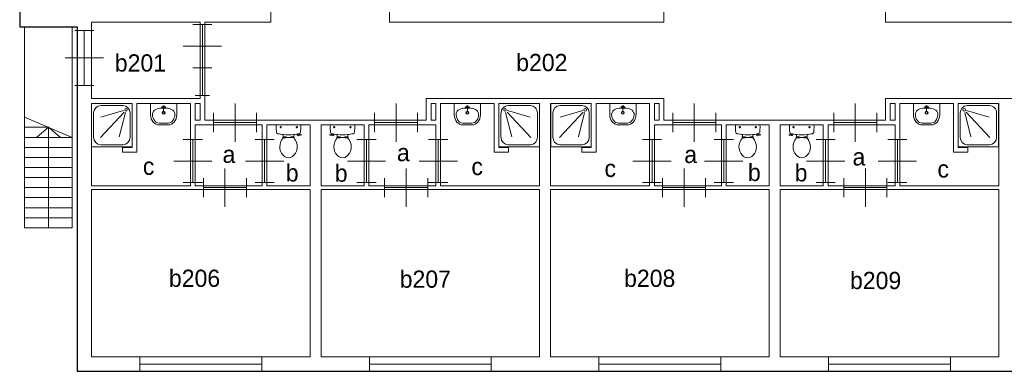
# Model space of a CAD drawing. Header units: millimetres. Extents: x -17 to 226, y -19 to 65.
# Tile 1 of 62: x 0 to 21, y 0 to 7. Entities that reach past the tile are written whole.
import ezdxf
from ezdxf.enums import TextEntityAlignment as Align

# ---------------------------------------------------------------- set-up
doc = ezdxf.new("R2010")
doc.units = ezdxf.units.MM
for name, color, linetype in [('BINNENMUUR', 7, 'Continuous'), ('BOUWKUNDE', 7, 'Continuous'), ('BUITENMUUR', 7, 'Continuous'), ('EILAND', 7, 'Continuous'), ('LABEL', 7, 'Continuous'), ('SANITAIR', 7, 'Continuous'), ('TRAP', 7, 'Continuous')]:
    doc.layers.add(name, color=color, linetype=linetype)
doc.styles.add('dgn000', font='dgn000.shx')

# ---------------------------------------------------------------- blocks, each defined once
blk = doc.blocks.new('DOUCHE')
at = {"layer": 'SANITAIR', "color": 1, "linetype": 'Continuous', "lineweight": 0}
for p, q in [((-0.804, -0.704), (-0.804, -0.204)), ((-0.663, -0.712), (-0.168, -0.181)), ((-0.656, -0.045), (-0.19, -0.045)), ((-0.177, -0.151), (-0.651, -0.287)), ((-0.14, -0.19), (-0.267, -0.699)), ((-0.042, -0.204), (-0.042, -0.704)), ((-0.19, -0.863), (-0.656, -0.863))]:
    blk.add_line(p, q, dxfattribs=at)
at = {"layer": 'SANITAIR', "color": 1, "linetype": 'Continuous', "lineweight": 0, "flags": 128}
blk.add_lwpolyline([(0, -0.908), (0, 0), (-0.846, 0), (-0.846, -0.908), (0, -0.908)], dxfattribs=at)
at = {"layer": 'SANITAIR', "color": 1, "linetype": 'Continuous', "lineweight": 0}
for centre, major_axis, start_param, end_param in [((-0.656, -0.204), (0, 0.159), 0, 1.570796), ((-0.191, -0.204), (0, 0.159), 4.712389, 6.283185), ((-0.656, -0.704), (0, -0.159), 4.712389, 6.283185), ((-0.191, -0.704), (0, -0.159), 0, 1.570796)]:
    blk.add_ellipse(centre, major_axis=major_axis, ratio=0.931718, start_param=start_param, end_param=end_param, dxfattribs=at)
blk.add_ellipse((-0.127, -0.136), major_axis=(0, 0.0286), ratio=0.931718, dxfattribs=at)
blk = doc.blocks.new('DGN_COMPLEXSHAPE')
at = {"layer": 'SANITAIR', "color": 1, "linetype": 'Continuous', "lineweight": 0}
for p, q in [((2.919, 5.19), (2.918, 5.19)), ((3.101, 5.19), (2.919, 5.19)), ((3.102, 5.19), (3.101, 5.19))]:
    blk.add_line(p, q, dxfattribs=at)
for centre, major_axis, start_param, end_param in [((2.914, 5.37), (-0.002, 0.18), 1.586336, 3.157127), ((3.106, 5.37), (-0.002, -0.18), 6.267651, 7.838442)]:
    blk.add_ellipse(centre, major_axis=major_axis, ratio=0.771034, start_param=start_param, end_param=end_param, dxfattribs=at)
blk = doc.blocks.new('DGN_COMPLEXSHAPE1')
at = {"layer": 'SANITAIR', "color": 1, "linetype": 'Continuous', "lineweight": 0}
for p, q in [((2.735, 5.6), (2.735, 5.365)), ((3.285, 5.6), (2.735, 5.6)), ((3.285, 5.365), (3.285, 5.6)), ((2.735, 5.365), (2.735, 5.365)), ((3.285, 5.365), (3.285, 5.365)), ((2.919, 5.15), (2.919, 5.15)), ((2.919, 5.15), (3.101, 5.15)), ((3.101, 5.15), (3.101, 5.15))]:
    blk.add_line(p, q, dxfattribs=at)
for centre, major_axis, start_param, end_param in [((2.914, 5.37), (-0.002, 0.22), 1.586223, 3.157014), ((3.106, 5.37), (0.002, 0.22), 3.126171, 4.696962)]:
    blk.add_ellipse(centre, major_axis=major_axis, ratio=0.812595, start_param=start_param, end_param=end_param, dxfattribs=at)
blk = doc.blocks.new('WASTB')
at = {"layer": 'SANITAIR', "color": 1, "linetype": 'Continuous', "lineweight": 0}
for p, q in [((-0.079, -0.1), (0.079, -0.1)), ((0, -0.065), (-0.045, -0.082)), ((-0.037, -0.064), (-0.029, -0.089)), ((0, -0.065), (0, -0.153)), ((0, -0.065), (0.045, -0.082)), ((0.037, -0.064), (0.029, -0.089))]:
    blk.add_line(p, q, dxfattribs=at)
for centre, radius in [((0, -0.195), 0.03), ((0, -0.195), 0.02), ((0, -0.065), 0.0175)]:
    blk.add_circle(centre, radius, dxfattribs=at)
for centre, major_axis, start_param, end_param in [((-0.096, -0.21), (0.136, 0.04), 1.224555, 2.997882), ((0.096, -0.21), (-0.136, 0.04), 3.285304, 5.05863)]:
    blk.add_ellipse(centre, major_axis=major_axis, ratio=0.751905, start_param=start_param, end_param=end_param, dxfattribs=at)
for name in ['DGN_COMPLEXSHAPE1', 'DGN_COMPLEXSHAPE']:
    blk.add_blockref(name, (-3.01, -5.6), dxfattribs=at)
blk = doc.blocks.new('TOIL2B')
at = {"layer": 'SANITAIR', "color": 1, "linetype": 'Continuous', "lineweight": 0}
for p, q in [((0.254, 0), (-0.242, 0)), ((-0.137, -0.045), (-0.178, -0.045)), ((-0.157, -0.066), (-0.157, -0.024)), ((-0.105, -0.2), (-0.105, -0.23)), ((0.117, -0.23), (0.117, -0.2)), ((0.199, -0.045), (0.158, -0.045)), ((0.179, -0.065), (0.179, -0.025)), ((0.184, -0.192), (0.189, -0.206)), ((0.187, -0.202), (0.216, -0.196)), ((0.217, -0.197), (0.214, -0.187)), ((0.228, -0.205), (0.265, -0.2)), ((0.27, -0.204), (0.272, -0.21)), ((-0.095, -0.271), (-0.095, -0.25)), ((-0.095, -0.25), (-0.051, -0.25)), ((-0.061, -0.25), (-0.061, -0.268)), ((-0.051, -0.25), (-0.051, -0.267)), ((-0.051, -0.255), (-0.029, -0.255)), ((-0.029, -0.255), (-0.029, -0.26)), ((-0.029, -0.26), (0.041, -0.26)), ((0.041, -0.255), (0.041, -0.26)), ((0.063, -0.255), (0.041, -0.255)), ((0.063, -0.25), (0.063, -0.266)), ((0.107, -0.25), (0.063, -0.25)), ((0.073, -0.25), (0.073, -0.267)), ((0.107, -0.27), (0.107, -0.25)), ((0.268, -0.216), (0.216, -0.224))]:
    blk.add_line(p, q, dxfattribs=at)
for centre in [(-0.157, -0.045), (0.179, -0.045)]:
    blk.add_circle(centre, 0.012, dxfattribs=at)
for centre, radius, start, end in [((-0.208, -0.027), 0.0434, 141.7698, 181.0192), ((0.899, -0.028), 1.15, 180, 186.3309), ((-0.211, -0.151), 0.034, 186.3309, 259.2904), ((0.006, 0.995), 1.2, 259.2904, 264.6981), ((0.006, 0.992), 1.198, 264.6981, 275.3019), ((0.006, 0.995), 1.2, 275.3019, 280.7271), ((0.227, -0.195), 0.01, 191.8886, 277.2238), ((0.223, -0.151), 0.0335, 280.7271, 353.6509), ((0.22, -0.027), 0.0434, 358.9808, 38.2302), ((-0.886, -0.028), 1.15, 353.6509, 0), ((0.266, -0.205), 0.005, 15.7398, 97.2238), ((0.087, -0.456), 0.263, 148.9077, 230.8792), ((0.247, -0.553), 0.45, 146.1571, 148.9077), ((-0.234, -0.231), 0.129, 326.1571, 0), ((-0.094, -0.292), 0.02, 96.9358, 142.58), ((0.015, -1.191), 0.926, 84.3005, 96.9358), ((-0.074, -0.456), 0.263, 309.1208, 31.0923), ((0.105, -0.29), 0.02, 37.7817, 84.3005), ((0.246, -0.231), 0.129, 180, 213.8429), ((-0.235, -0.553), 0.45, 31.0923, 33.8429), ((0.213, -0.2), 0.025, 195.9272, 278.4779), ((0.268, -0.212), 0.005, 278.4779, 15.7398), ((0.006, -0.555), 0.135, 230.8792, 309.1208)]:
    blk.add_arc(centre, radius, start, end, dxfattribs=at)
blk = doc.blocks.new('DOUCHE1')
at = {"layer": 'SANITAIR', "color": 1, "linetype": 'Continuous', "lineweight": 0}
for p, q in [((0.042, -0.204), (0.042, -0.704)), ((0.14, -0.19), (0.267, -0.699)), ((0.663, -0.712), (0.168, -0.181)), ((0.177, -0.151), (0.651, -0.287)), ((0.656, -0.045), (0.19, -0.045)), ((0.804, -0.704), (0.804, -0.204)), ((0.19, -0.863), (0.656, -0.863))]:
    blk.add_line(p, q, dxfattribs=at)
at = {"layer": 'SANITAIR', "color": 1, "linetype": 'Continuous', "lineweight": 0, "flags": 128}
blk.add_lwpolyline([(0, -0.908), (0, 0), (0.846, 0), (0.846, -0.908), (0, -0.908)], dxfattribs=at)
at = {"layer": 'SANITAIR', "color": 1, "linetype": 'Continuous', "lineweight": 0}
for centre, major_axis, start_param, end_param in [((0.191, -0.204), (0, 0.159), 0, 1.570796), ((0.656, -0.204), (0, -0.159), 1.570796, 3.141593), ((0.191, -0.704), (0, -0.159), 4.712389, 6.283185), ((0.656, -0.704), (0, -0.159), 0, 1.570796)]:
    blk.add_ellipse(centre, major_axis=major_axis, ratio=0.931718, start_param=start_param, end_param=end_param, dxfattribs=at)
blk.add_ellipse((0.127, -0.136), major_axis=(0, 0.0286), ratio=0.931718, dxfattribs=at)
blk = doc.blocks.new('DGN_COMPLEXSHAPE2')
at = {"layer": 'SANITAIR', "color": 1, "linetype": 'Continuous', "lineweight": 0}
for p, q in [((9.268, 5.19), (9.269, 5.19)), ((9.269, 5.19), (9.451, 5.19)), ((9.451, 5.19), (9.452, 5.19))]:
    blk.add_line(p, q, dxfattribs=at)
for centre, major_axis, start_param, end_param in [((9.264, 5.37), (0.002, -0.18), 4.727929, 6.29872), ((9.456, 5.37), (0.002, 0.18), 3.126058, 4.696849)]:
    blk.add_ellipse(centre, major_axis=major_axis, ratio=0.771034, start_param=start_param, end_param=end_param, dxfattribs=at)
blk = doc.blocks.new('DGN_COMPLEXSHAPE3')
at = {"layer": 'SANITAIR', "color": 1, "linetype": 'Continuous', "lineweight": 0}
for p, q in [((9.085, 5.365), (9.085, 5.6)), ((9.085, 5.6), (9.635, 5.6)), ((9.635, 5.6), (9.635, 5.365)), ((9.085, 5.365), (9.085, 5.365)), ((9.635, 5.365), (9.635, 5.365)), ((9.451, 5.15), (9.269, 5.15)), ((9.269, 5.15), (9.269, 5.15)), ((9.451, 5.15), (9.451, 5.15))]:
    blk.add_line(p, q, dxfattribs=at)
for centre, major_axis, start_param, end_param in [((9.264, 5.37), (-0.002, 0.22), 1.586223, 3.157014), ((9.456, 5.37), (0.002, 0.22), 3.126171, 4.696962)]:
    blk.add_ellipse(centre, major_axis=major_axis, ratio=0.812595, start_param=start_param, end_param=end_param, dxfattribs=at)
blk = doc.blocks.new('WASTB1')
at = {"layer": 'SANITAIR', "color": 1, "linetype": 'Continuous', "lineweight": 0}
for p, q in [((0.079, -0.1), (-0.079, -0.1)), ((0, -0.065), (-0.045, -0.082)), ((-0.037, -0.064), (-0.029, -0.089)), ((0, -0.065), (0, -0.153)), ((0, -0.065), (0.045, -0.082)), ((0.037, -0.064), (0.029, -0.089))]:
    blk.add_line(p, q, dxfattribs=at)
for centre, radius in [((0, -0.195), 0.03), ((0, -0.195), 0.02), ((0, -0.065), 0.0175)]:
    blk.add_circle(centre, radius, dxfattribs=at)
for centre, major_axis, start_param, end_param in [((-0.096, -0.21), (0.136, 0.04), 1.224555, 2.997882), ((0.096, -0.21), (-0.136, 0.04), 3.285304, 5.05863)]:
    blk.add_ellipse(centre, major_axis=major_axis, ratio=0.751905, start_param=start_param, end_param=end_param, dxfattribs=at)
for name in ['DGN_COMPLEXSHAPE3', 'DGN_COMPLEXSHAPE2']:
    blk.add_blockref(name, (-9.36, -5.6), dxfattribs=at)
blk = doc.blocks.new('TOIL2B1')
at = {"layer": 'SANITAIR', "color": 1, "linetype": 'Continuous', "lineweight": 0}
for p, q in [((-0.254, 0), (0.242, 0)), ((-0.27, -0.204), (-0.272, -0.21)), ((-0.228, -0.205), (-0.265, -0.2)), ((-0.217, -0.197), (-0.214, -0.187)), ((-0.187, -0.202), (-0.216, -0.196)), ((-0.199, -0.045), (-0.158, -0.045)), ((-0.184, -0.192), (-0.189, -0.206)), ((-0.179, -0.065), (-0.179, -0.025)), ((-0.117, -0.23), (-0.117, -0.2)), ((0.105, -0.2), (0.105, -0.23)), ((0.137, -0.045), (0.178, -0.045)), ((0.157, -0.066), (0.157, -0.024)), ((-0.268, -0.216), (-0.216, -0.224)), ((-0.107, -0.25), (-0.063, -0.25)), ((-0.107, -0.27), (-0.107, -0.25)), ((-0.073, -0.25), (-0.073, -0.267)), ((-0.063, -0.25), (-0.063, -0.266)), ((-0.063, -0.255), (-0.041, -0.255)), ((-0.041, -0.255), (-0.041, -0.26)), ((0.029, -0.26), (-0.041, -0.26)), ((0.051, -0.255), (0.029, -0.255)), ((0.029, -0.255), (0.029, -0.26)), ((0.095, -0.25), (0.051, -0.25)), ((0.051, -0.25), (0.051, -0.267)), ((0.061, -0.25), (0.061, -0.268)), ((0.095, -0.271), (0.095, -0.25))]:
    blk.add_line(p, q, dxfattribs=at)
at = {"layer": 'SANITAIR', "color": 1, "linetype": 'Continuous', "lineweight": 0, "flags": 128}
for points in [[(-0.271, -0.204, -0.371321), (-0.265, -0.2)], [(-0.264, -0.028, -0.172952), (-0.254, 0)], [(-0.257, -0.155, -0.02771), (-0.264, -0.028)], [(-0.23, -0.184, -0.329382), (-0.257, -0.155)], [(-0.117, -0.2, -0.023676), (-0.23, -0.184)], [(-0.217, -0.197, -0.390563), (-0.228, -0.205)], [(0.104, -0.2, -0.046301), (-0.117, -0.2)], [(0.217, -0.184, -0.0236), (0.105, -0.2)], [(0.244, -0.155, -0.329555), (0.217, -0.184)], [(0.242, 0, -0.172952), (0.251, -0.028)], [(0.251, -0.028, -0.027631), (0.244, -0.155)], [(-0.268, -0.217, -0.451842), (-0.272, -0.21)], [(-0.189, -0.207, -0.376626), (-0.217, -0.224)], [(-0.091, -0.66, -0.373743), (-0.15, -0.321)], [(-0.15, -0.321, -0.012002), (-0.139, -0.303)], [(-0.117, -0.231, -0.14875), (-0.139, -0.303)], [(-0.121, -0.278, -0.205811), (-0.107, -0.27)], [(-0.107, -0.27, -0.055188), (0.097, -0.272)], [(0.138, -0.321, -0.373743), (0.079, -0.66)], [(0.097, -0.272, -0.201836), (0.11, -0.28)], [(0.127, -0.303, -0.14875), (0.105, -0.231)], [(0.127, -0.303, -0.012002), (0.138, -0.321)], [(0.079, -0.66, -0.355306), (-0.091, -0.66)]]:
    blk.add_lwpolyline(points, format="xyb", dxfattribs=at)
at = {"layer": 'SANITAIR', "color": 1, "linetype": 'Continuous', "lineweight": 0}
for centre in [(-0.179, -0.045), (0.157, -0.045)]:
    blk.add_circle(centre, 0.012, dxfattribs=at)
blk = doc.blocks.new('DOUCHE2')
at = {"layer": 'SANITAIR', "color": 1, "linetype": 'Continuous', "lineweight": 0}
for p, q in [((-0.804, -0.704), (-0.804, -0.204)), ((-0.663, -0.712), (-0.168, -0.181)), ((-0.656, -0.045), (-0.19, -0.045)), ((-0.177, -0.151), (-0.651, -0.287)), ((-0.14, -0.19), (-0.267, -0.699)), ((-0.042, -0.204), (-0.042, -0.704)), ((-0.19, -0.863), (-0.656, -0.863))]:
    blk.add_line(p, q, dxfattribs=at)
at = {"layer": 'SANITAIR', "color": 1, "linetype": 'Continuous', "lineweight": 0, "flags": 128}
blk.add_lwpolyline([(0, -0.908), (0, 0), (-0.846, 0), (-0.846, -0.908), (0, -0.908)], dxfattribs=at)
at = {"layer": 'SANITAIR', "color": 1, "linetype": 'Continuous', "lineweight": 0}
for centre, major_axis, start_param, end_param in [((-0.656, -0.204), (0, 0.159), 0, 1.570796), ((-0.191, -0.204), (0, 0.159), 4.712389, 6.283185), ((-0.656, -0.704), (0, -0.159), 4.712389, 6.283185), ((-0.191, -0.704), (0, -0.159), 0, 1.570796)]:
    blk.add_ellipse(centre, major_axis=major_axis, ratio=0.931718, start_param=start_param, end_param=end_param, dxfattribs=at)
blk.add_ellipse((-0.127, -0.136), major_axis=(0, 0.0286), ratio=0.931718, dxfattribs=at)
blk = doc.blocks.new('DGN_COMPLEXSHAPE4')
at = {"layer": 'SANITAIR', "color": 1, "linetype": 'Continuous', "lineweight": 0}
for p, q in [((12.519, 5.19), (12.518, 5.19)), ((12.701, 5.19), (12.519, 5.19)), ((12.702, 5.19), (12.701, 5.19))]:
    blk.add_line(p, q, dxfattribs=at)
for centre, major_axis, start_param, end_param in [((12.514, 5.37), (-0.002, 0.18), 1.586336, 3.157127), ((12.706, 5.37), (-0.002, -0.18), 6.267651, 7.838442)]:
    blk.add_ellipse(centre, major_axis=major_axis, ratio=0.771034, start_param=start_param, end_param=end_param, dxfattribs=at)
blk = doc.blocks.new('DGN_COMPLEXSHAPE5')
at = {"layer": 'SANITAIR', "color": 1, "linetype": 'Continuous', "lineweight": 0}
for p, q in [((12.335, 5.6), (12.335, 5.365)), ((12.885, 5.6), (12.335, 5.6)), ((12.885, 5.365), (12.885, 5.6)), ((12.335, 5.365), (12.335, 5.365)), ((12.885, 5.365), (12.885, 5.365)), ((12.519, 5.15), (12.519, 5.15)), ((12.519, 5.15), (12.701, 5.15)), ((12.701, 5.15), (12.701, 5.15))]:
    blk.add_line(p, q, dxfattribs=at)
for centre, major_axis, start_param, end_param in [((12.514, 5.37), (-0.002, 0.22), 1.586223, 3.157014), ((12.706, 5.37), (0.002, 0.22), 3.126171, 4.696962)]:
    blk.add_ellipse(centre, major_axis=major_axis, ratio=0.812595, start_param=start_param, end_param=end_param, dxfattribs=at)
blk = doc.blocks.new('WASTB2')
at = {"layer": 'SANITAIR', "color": 1, "linetype": 'Continuous', "lineweight": 0}
for p, q in [((-0.079, -0.1), (0.079, -0.1)), ((0, -0.065), (-0.045, -0.082)), ((-0.037, -0.064), (-0.029, -0.089)), ((0, -0.065), (0, -0.153)), ((0, -0.065), (0.045, -0.082)), ((0.037, -0.064), (0.029, -0.089))]:
    blk.add_line(p, q, dxfattribs=at)
for centre, radius in [((0, -0.195), 0.03), ((0, -0.195), 0.02), ((0, -0.065), 0.0175)]:
    blk.add_circle(centre, radius, dxfattribs=at)
for centre, major_axis, start_param, end_param in [((-0.096, -0.21), (0.136, 0.04), 1.224555, 2.997882), ((0.096, -0.21), (-0.136, 0.04), 3.285304, 5.05863)]:
    blk.add_ellipse(centre, major_axis=major_axis, ratio=0.751905, start_param=start_param, end_param=end_param, dxfattribs=at)
for name in ['DGN_COMPLEXSHAPE5', 'DGN_COMPLEXSHAPE4']:
    blk.add_blockref(name, (-12.61, -5.6), dxfattribs=at)
blk = doc.blocks.new('TOIL2B2')
at = {"layer": 'SANITAIR', "color": 1, "linetype": 'Continuous', "lineweight": 0}
for p, q in [((0.254, 0), (-0.242, 0)), ((-0.137, -0.045), (-0.178, -0.045)), ((-0.157, -0.066), (-0.157, -0.024)), ((-0.105, -0.2), (-0.105, -0.23)), ((0.117, -0.23), (0.117, -0.2)), ((0.199, -0.045), (0.158, -0.045)), ((0.179, -0.065), (0.179, -0.025)), ((0.184, -0.192), (0.189, -0.206)), ((0.187, -0.202), (0.216, -0.196)), ((0.217, -0.197), (0.214, -0.187)), ((0.228, -0.205), (0.265, -0.2)), ((0.27, -0.204), (0.272, -0.21)), ((-0.095, -0.271), (-0.095, -0.25)), ((-0.095, -0.25), (-0.051, -0.25)), ((-0.061, -0.25), (-0.061, -0.268)), ((-0.051, -0.25), (-0.051, -0.267)), ((-0.051, -0.255), (-0.029, -0.255)), ((-0.029, -0.255), (-0.029, -0.26)), ((-0.029, -0.26), (0.041, -0.26)), ((0.041, -0.255), (0.041, -0.26)), ((0.063, -0.255), (0.041, -0.255)), ((0.063, -0.25), (0.063, -0.266)), ((0.107, -0.25), (0.063, -0.25)), ((0.073, -0.25), (0.073, -0.267)), ((0.107, -0.27), (0.107, -0.25)), ((0.268, -0.216), (0.216, -0.224))]:
    blk.add_line(p, q, dxfattribs=at)
for centre in [(-0.157, -0.045), (0.179, -0.045)]:
    blk.add_circle(centre, 0.012, dxfattribs=at)
for centre, radius, start, end in [((-0.208, -0.027), 0.0434, 141.7698, 181.0192), ((0.899, -0.028), 1.15, 180, 186.3309), ((-0.211, -0.151), 0.034, 186.3309, 259.2904), ((0.006, 0.995), 1.2, 259.2904, 264.6981), ((0.006, 0.992), 1.198, 264.6981, 275.3019), ((0.006, 0.995), 1.2, 275.3019, 280.7271), ((0.227, -0.195), 0.01, 191.8886, 277.2238), ((0.223, -0.151), 0.0335, 280.7271, 353.6509), ((0.22, -0.027), 0.0434, 358.9808, 38.2302), ((-0.886, -0.028), 1.15, 353.6509, 0), ((0.266, -0.205), 0.005, 15.7398, 97.2238), ((0.087, -0.456), 0.263, 148.9077, 230.8792), ((0.247, -0.553), 0.45, 146.1571, 148.9077), ((-0.234, -0.231), 0.129, 326.1571, 0), ((-0.094, -0.292), 0.02, 96.9358, 142.58), ((0.015, -1.191), 0.926, 84.3005, 96.9358), ((-0.074, -0.456), 0.263, 309.1208, 31.0923), ((0.105, -0.29), 0.02, 37.7817, 84.3005), ((0.246, -0.231), 0.129, 180, 213.8429), ((-0.235, -0.553), 0.45, 31.0923, 33.8429), ((0.213, -0.2), 0.025, 195.9272, 278.4779), ((0.268, -0.212), 0.005, 278.4779, 15.7398), ((0.006, -0.555), 0.135, 230.8792, 309.1208)]:
    blk.add_arc(centre, radius, start, end, dxfattribs=at)
blk = doc.blocks.new('TOIL2B3')
at = {"layer": 'SANITAIR', "color": 1, "linetype": 'Continuous', "lineweight": 0}
for p, q in [((-0.254, 0), (0.242, 0)), ((-0.27, -0.204), (-0.272, -0.21)), ((-0.228, -0.205), (-0.265, -0.2)), ((-0.217, -0.197), (-0.214, -0.187)), ((-0.187, -0.202), (-0.216, -0.196)), ((-0.199, -0.045), (-0.158, -0.045)), ((-0.184, -0.192), (-0.189, -0.206)), ((-0.179, -0.065), (-0.179, -0.025)), ((-0.117, -0.23), (-0.117, -0.2)), ((0.105, -0.2), (0.105, -0.23)), ((0.137, -0.045), (0.178, -0.045)), ((0.157, -0.066), (0.157, -0.024)), ((-0.268, -0.216), (-0.216, -0.224)), ((-0.107, -0.25), (-0.063, -0.25)), ((-0.107, -0.27), (-0.107, -0.25)), ((-0.073, -0.25), (-0.073, -0.267)), ((-0.063, -0.25), (-0.063, -0.266)), ((-0.063, -0.255), (-0.041, -0.255)), ((-0.041, -0.255), (-0.041, -0.26)), ((0.029, -0.26), (-0.041, -0.26)), ((0.051, -0.255), (0.029, -0.255)), ((0.029, -0.255), (0.029, -0.26)), ((0.095, -0.25), (0.051, -0.25)), ((0.051, -0.25), (0.051, -0.267)), ((0.061, -0.25), (0.061, -0.268)), ((0.095, -0.271), (0.095, -0.25))]:
    blk.add_line(p, q, dxfattribs=at)
at = {"layer": 'SANITAIR', "color": 1, "linetype": 'Continuous', "lineweight": 0, "flags": 128}
for points in [[(-0.271, -0.204, -0.371321), (-0.265, -0.2)], [(-0.264, -0.028, -0.172952), (-0.254, 0)], [(-0.257, -0.155, -0.02771), (-0.264, -0.028)], [(-0.23, -0.184, -0.329382), (-0.257, -0.155)], [(-0.117, -0.2, -0.023676), (-0.23, -0.184)], [(-0.217, -0.197, -0.390563), (-0.228, -0.205)], [(0.104, -0.2, -0.046301), (-0.117, -0.2)], [(0.217, -0.184, -0.0236), (0.105, -0.2)], [(0.244, -0.155, -0.329555), (0.217, -0.184)], [(0.242, 0, -0.172952), (0.251, -0.028)], [(0.251, -0.028, -0.027631), (0.244, -0.155)], [(-0.268, -0.217, -0.451842), (-0.272, -0.21)], [(-0.189, -0.207, -0.376626), (-0.217, -0.224)], [(-0.091, -0.66, -0.373743), (-0.15, -0.321)], [(-0.15, -0.321, -0.012002), (-0.139, -0.303)], [(-0.117, -0.231, -0.14875), (-0.139, -0.303)], [(-0.121, -0.278, -0.205811), (-0.107, -0.27)], [(-0.107, -0.27, -0.055188), (0.097, -0.272)], [(0.138, -0.321, -0.373743), (0.079, -0.66)], [(0.097, -0.272, -0.201836), (0.11, -0.28)], [(0.127, -0.303, -0.14875), (0.105, -0.231)], [(0.127, -0.303, -0.012002), (0.138, -0.321)], [(0.079, -0.66, -0.355306), (-0.091, -0.66)]]:
    blk.add_lwpolyline(points, format="xyb", dxfattribs=at)
at = {"layer": 'SANITAIR', "color": 1, "linetype": 'Continuous', "lineweight": 0}
for centre in [(-0.179, -0.045), (0.157, -0.045)]:
    blk.add_circle(centre, 0.012, dxfattribs=at)
blk = doc.blocks.new('DGN_COMPLEXSHAPE6')
at = {"layer": 'SANITAIR', "color": 1, "linetype": 'Continuous', "lineweight": 0}
for p, q in [((18.868, 5.19), (18.869, 5.19)), ((18.869, 5.19), (19.051, 5.19)), ((19.051, 5.19), (19.052, 5.19))]:
    blk.add_line(p, q, dxfattribs=at)
for centre, major_axis, start_param, end_param in [((18.864, 5.37), (0.002, -0.18), 4.727929, 6.29872), ((19.056, 5.37), (0.002, 0.18), 3.126058, 4.696849)]:
    blk.add_ellipse(centre, major_axis=major_axis, ratio=0.771034, start_param=start_param, end_param=end_param, dxfattribs=at)
blk = doc.blocks.new('DGN_COMPLEXSHAPE7')
at = {"layer": 'SANITAIR', "color": 1, "linetype": 'Continuous', "lineweight": 0}
for p, q in [((18.685, 5.365), (18.685, 5.6)), ((18.685, 5.6), (19.235, 5.6)), ((19.235, 5.6), (19.235, 5.365)), ((18.685, 5.365), (18.685, 5.365)), ((19.235, 5.365), (19.235, 5.365)), ((19.051, 5.15), (18.869, 5.15)), ((18.869, 5.15), (18.869, 5.15)), ((19.051, 5.15), (19.051, 5.15))]:
    blk.add_line(p, q, dxfattribs=at)
for centre, major_axis, start_param, end_param in [((18.864, 5.37), (-0.002, 0.22), 1.586223, 3.157014), ((19.056, 5.37), (0.002, 0.22), 3.126171, 4.696962)]:
    blk.add_ellipse(centre, major_axis=major_axis, ratio=0.812595, start_param=start_param, end_param=end_param, dxfattribs=at)
blk = doc.blocks.new('WASTB3')
at = {"layer": 'SANITAIR', "color": 1, "linetype": 'Continuous', "lineweight": 0}
for p, q in [((0.079, -0.1), (-0.079, -0.1)), ((0, -0.065), (-0.045, -0.082)), ((-0.037, -0.064), (-0.029, -0.089)), ((0, -0.065), (0, -0.153)), ((0, -0.065), (0.045, -0.082)), ((0.037, -0.064), (0.029, -0.089))]:
    blk.add_line(p, q, dxfattribs=at)
for centre, radius in [((0, -0.195), 0.03), ((0, -0.195), 0.02), ((0, -0.065), 0.0175)]:
    blk.add_circle(centre, radius, dxfattribs=at)
for centre, major_axis, start_param, end_param in [((-0.096, -0.21), (0.136, 0.04), 1.224555, 2.997882), ((0.096, -0.21), (-0.136, 0.04), 3.285304, 5.05863)]:
    blk.add_ellipse(centre, major_axis=major_axis, ratio=0.751905, start_param=start_param, end_param=end_param, dxfattribs=at)
for name in ['DGN_COMPLEXSHAPE7', 'DGN_COMPLEXSHAPE6']:
    blk.add_blockref(name, (-18.96, -5.6), dxfattribs=at)
blk = doc.blocks.new('DOUCHE3')
at = {"layer": 'SANITAIR', "color": 1, "linetype": 'Continuous', "lineweight": 0}
for p, q in [((0.042, -0.204), (0.042, -0.704)), ((0.14, -0.19), (0.267, -0.699)), ((0.663, -0.712), (0.168, -0.181)), ((0.177, -0.151), (0.651, -0.287)), ((0.656, -0.045), (0.19, -0.045)), ((0.804, -0.704), (0.804, -0.204)), ((0.19, -0.863), (0.656, -0.863))]:
    blk.add_line(p, q, dxfattribs=at)
at = {"layer": 'SANITAIR', "color": 1, "linetype": 'Continuous', "lineweight": 0, "flags": 128}
blk.add_lwpolyline([(0, -0.908), (0, 0), (0.846, 0), (0.846, -0.908), (0, -0.908)], dxfattribs=at)
at = {"layer": 'SANITAIR', "color": 1, "linetype": 'Continuous', "lineweight": 0}
for centre, major_axis, start_param, end_param in [((0.191, -0.204), (0, 0.159), 0, 1.570796), ((0.656, -0.204), (0, -0.159), 1.570796, 3.141593), ((0.191, -0.704), (0, -0.159), 4.712389, 6.283185), ((0.656, -0.704), (0, -0.159), 0, 1.570796)]:
    blk.add_ellipse(centre, major_axis=major_axis, ratio=0.931718, start_param=start_param, end_param=end_param, dxfattribs=at)
blk.add_ellipse((0.127, -0.136), major_axis=(0, 0.0286), ratio=0.931718, dxfattribs=at)
blk = doc.blocks.new('20253')
at = {"layer": 'BOUWKUNDE', "color": 1, "linetype": 'Continuous', "lineweight": 0}
for p, q in [((-0.2, 0), (0.2, 0)), ((0, 0), (0, -0.9)), ((-0.4, -0.45), (0, -0.45)), ((0, -0.45), (0.4, -0.45)), ((-0.2, -0.9), (0.2, -0.9))]:
    blk.add_line(p, q, dxfattribs=at)
blk = doc.blocks.new('20254')
at = {"layer": 'BOUWKUNDE', "color": 1, "linetype": 'Continuous', "lineweight": 0}
for p, q in [((0.45, 0), (0.45, 0.4)), ((0, -0.2), (0, 0.2)), ((0, 0), (0.9, 0)), ((0.45, -0.4), (0.45, 0)), ((0.9, -0.2), (0.9, 0.2))]:
    blk.add_line(p, q, dxfattribs=at)
blk = doc.blocks.new('20255')
at = {"layer": 'BOUWKUNDE', "color": 1, "linetype": 'Continuous', "lineweight": 0}
for p, q in [((-0.2, 0), (0.2, 0)), ((0, 0), (0, -0.9)), ((-0.4, -0.45), (0, -0.45)), ((0, -0.45), (0.4, -0.45)), ((-0.2, -0.9), (0.2, -0.9))]:
    blk.add_line(p, q, dxfattribs=at)
blk = doc.blocks.new('20256')
at = {"layer": 'BOUWKUNDE', "color": 1, "linetype": 'Continuous', "lineweight": 0}
for p, q in [((0.45, 0), (0.45, 0.4)), ((0, -0.2), (0, 0.2)), ((0, 0), (0.9, 0)), ((0.45, -0.4), (0.45, 0)), ((0.9, -0.2), (0.9, 0.2))]:
    blk.add_line(p, q, dxfattribs=at)
blk = doc.blocks.new('20257')
at = {"layer": 'BOUWKUNDE', "color": 1, "linetype": 'Continuous', "lineweight": 0}
for p, q in [((-0.2, 0), (0.2, 0)), ((0, 0), (0, -0.9)), ((-0.4, -0.45), (0, -0.45)), ((0, -0.45), (0.4, -0.45)), ((-0.2, -0.9), (0.2, -0.9))]:
    blk.add_line(p, q, dxfattribs=at)
blk = doc.blocks.new('20446')
at = {"layer": 'BOUWKUNDE', "color": 1, "linetype": 'Continuous', "lineweight": 0}
for p, q in [((0.15, 0.585), (-0.15, 0.585)), ((0, 0), (0, 0.585)), ((0.15, 0), (-0.15, 0))]:
    blk.add_line(p, q, dxfattribs=at)
blk = doc.blocks.new('20258')
at = {"layer": 'BOUWKUNDE', "color": 1, "linetype": 'Continuous', "lineweight": 0}
for p, q in [((-0.2, 0), (0.2, 0)), ((0, 0), (0, -0.9)), ((-0.4, -0.45), (0, -0.45)), ((0, -0.45), (0.4, -0.45)), ((-0.2, -0.9), (0.2, -0.9))]:
    blk.add_line(p, q, dxfattribs=at)
blk = doc.blocks.new('20259')
at = {"layer": 'BOUWKUNDE', "color": 1, "linetype": 'Continuous', "lineweight": 0}
for p, q in [((0.45, 0), (0.45, 0.4)), ((0, -0.2), (0, 0.2)), ((0, 0), (0.9, 0)), ((0.45, -0.4), (0.45, 0)), ((0.9, -0.2), (0.9, 0.2))]:
    blk.add_line(p, q, dxfattribs=at)
blk = doc.blocks.new('20260')
at = {"layer": 'BOUWKUNDE', "color": 1, "linetype": 'Continuous', "lineweight": 0}
for p, q in [((-0.2, 0), (0.2, 0)), ((0, 0), (0, -0.9)), ((-0.4, -0.45), (0, -0.45)), ((0, -0.45), (0.4, -0.45)), ((-0.2, -0.9), (0.2, -0.9))]:
    blk.add_line(p, q, dxfattribs=at)
blk = doc.blocks.new('20261')
at = {"layer": 'BOUWKUNDE', "color": 1, "linetype": 'Continuous', "lineweight": 0}
for p, q in [((0.45, 0), (0.45, 0.4)), ((0, -0.2), (0, 0.2)), ((0, 0), (0.9, 0)), ((0.45, -0.4), (0.45, 0)), ((0.9, -0.2), (0.9, 0.2))]:
    blk.add_line(p, q, dxfattribs=at)
blk = doc.blocks.new('20262')
at = {"layer": 'BOUWKUNDE', "color": 1, "linetype": 'Continuous', "lineweight": 0}
for p, q in [((-0.2, 0), (0.2, 0)), ((0, 0), (0, -0.9)), ((-0.4, -0.45), (0, -0.45)), ((0, -0.45), (0.4, -0.45)), ((-0.2, -0.9), (0.2, -0.9))]:
    blk.add_line(p, q, dxfattribs=at)
blk = doc.blocks.new('20263')
at = {"layer": 'BOUWKUNDE', "color": 1, "linetype": 'Continuous', "lineweight": 0}
for p, q in [((0.45, 0), (0.45, 0.4)), ((0, -0.2), (0, 0.2)), ((0, 0), (0.9, 0)), ((0.45, -0.4), (0.45, 0)), ((0.9, -0.2), (0.9, 0.2))]:
    blk.add_line(p, q, dxfattribs=at)
blk = doc.blocks.new('20264')
at = {"layer": 'BOUWKUNDE', "color": 1, "linetype": 'Continuous', "lineweight": 0}
for p, q in [((-0.2, 0), (0.2, 0)), ((0, 0), (0, -0.9)), ((-0.4, -0.45), (0, -0.45)), ((0, -0.45), (0.4, -0.45)), ((-0.2, -0.9), (0.2, -0.9))]:
    blk.add_line(p, q, dxfattribs=at)
blk = doc.blocks.new('20265')
at = {"layer": 'BOUWKUNDE', "color": 1, "linetype": 'Continuous', "lineweight": 0}
for p, q in [((0.45, 0), (0.45, 0.4)), ((0, -0.2), (0, 0.2)), ((0, 0), (0.9, 0)), ((0.45, -0.4), (0.45, 0)), ((0.9, -0.2), (0.9, 0.2))]:
    blk.add_line(p, q, dxfattribs=at)
blk = doc.blocks.new('20266')
at = {"layer": 'BOUWKUNDE', "color": 1, "linetype": 'Continuous', "lineweight": 0}
for p, q in [((-0.2, 0), (0.2, 0)), ((0, 0), (0, -0.9)), ((-0.4, -0.45), (0, -0.45)), ((0, -0.45), (0.4, -0.45)), ((-0.2, -0.9), (0.2, -0.9))]:
    blk.add_line(p, q, dxfattribs=at)
blk = doc.blocks.new('20267')
at = {"layer": 'BOUWKUNDE', "color": 1, "linetype": 'Continuous', "lineweight": 0}
for p, q in [((0.45, 0), (0.45, 0.4)), ((0, -0.2), (0, 0.2)), ((0, 0), (0.9, 0)), ((0.45, -0.4), (0.45, 0)), ((0.9, -0.2), (0.9, 0.2))]:
    blk.add_line(p, q, dxfattribs=at)
blk = doc.blocks.new('20268')
at = {"layer": 'BOUWKUNDE', "color": 1, "linetype": 'Continuous', "lineweight": 0}
for p, q in [((-0.2, 0), (0.2, 0)), ((0, 0), (0, -0.9)), ((-0.4, -0.45), (0, -0.45)), ((0, -0.45), (0.4, -0.45)), ((-0.2, -0.9), (0.2, -0.9))]:
    blk.add_line(p, q, dxfattribs=at)
blk = doc.blocks.new('20269')
at = {"layer": 'BOUWKUNDE', "color": 1, "linetype": 'Continuous', "lineweight": 0}
for p, q in [((0.45, 0), (0.45, 0.4)), ((0, -0.2), (0, 0.2)), ((0, 0), (0.9, 0)), ((0.45, -0.4), (0.45, 0)), ((0.9, -0.2), (0.9, 0.2))]:
    blk.add_line(p, q, dxfattribs=at)
blk = doc.blocks.new('20449')
at = {"layer": 'BOUWKUNDE', "color": 1, "linetype": 'Continuous', "lineweight": 0}
for p, q in [((0, -0.15), (0, 0.15)), ((0, 0), (2.55, 0)), ((2.55, -0.15), (2.55, 0.15))]:
    blk.add_line(p, q, dxfattribs=at)
blk = doc.blocks.new('20450')
at = {"layer": 'BOUWKUNDE', "color": 1, "linetype": 'Continuous', "lineweight": 0}
for p, q in [((0, -0.15), (0, 0.15)), ((0, 0), (2.55, 0)), ((2.55, -0.15), (2.55, 0.15))]:
    blk.add_line(p, q, dxfattribs=at)
blk = doc.blocks.new('20451')
at = {"layer": 'BOUWKUNDE', "color": 1, "linetype": 'Continuous', "lineweight": 0}
for p, q in [((0, -0.15), (0, 0.15)), ((0, 0), (2.55, 0)), ((2.55, -0.15), (2.55, 0.15))]:
    blk.add_line(p, q, dxfattribs=at)
blk = doc.blocks.new('20452')
at = {"layer": 'BOUWKUNDE', "color": 1, "linetype": 'Continuous', "lineweight": 0}
for p, q in [((0, -0.15), (0, 0.15)), ((0, 0), (2.55, 0)), ((2.55, -0.15), (2.55, 0.15))]:
    blk.add_line(p, q, dxfattribs=at)
blk = doc.blocks.new('202228')
at = {"layer": 'BOUWKUNDE', "color": 1, "linetype": 'Continuous', "lineweight": 0}
for p, q in [((0.2, 1.145), (-0.2, 1.145)), ((0, 0), (0, 1.145)), ((0, 0.573), (-0.4, 0.573)), ((0.4, 0.573), (0, 0.573)), ((0.2, 0), (-0.2, 0))]:
    blk.add_line(p, q, dxfattribs=at)
blk = doc.blocks.new('AnonymousCell')
at = {"layer": 'BUITENMUUR', "color": 1, "linetype": 'Continuous', "lineweight": 30, "flags": 128}
blk.add_lwpolyline([(-24.8, -22.985), (26, -22.985), (26, 15.785), (24.8, 15.785), (24.8, 22.985), (-26, 22.985), (-26, -15.785), (-24.8, -15.785), (-24.8, -22.985)], dxfattribs=at)
at = {"layer": 'EILAND', "color": 1, "linetype": 'Continuous', "lineweight": 13, "flags": 128}
for points in [[(-22.33, -17.385), (-22.23, -17.385), (-22.23, -17.735), (-22.33, -17.735), (-22.33, -17.385)], [(-17.4, -17.385), (-17.3, -17.385), (-17.3, -17.735), (-17.4, -17.735), (-17.4, -17.385)], [(-12.73, -17.385), (-12.63, -17.385), (-12.63, -17.735), (-12.73, -17.735), (-12.73, -17.385)], [(-7.8, -17.385), (-7.7, -17.385), (-7.7, -17.735), (-7.8, -17.735), (-7.8, -17.385)]]:
    blk.add_lwpolyline(points, dxfattribs=at)

msp = doc.modelspace()

# ---------------------------------------------------------------- linework, layer by layer
at = {"layer": 'BINNENMUUR', "color": 1, "linetype": 'Continuous', "lineweight": 13, "flags": 128}
for points in [[(21.699, 5.7), (18.1, 5.7), (18.1, 5.25), (13.47, 5.25), (13.47, 5.7), (8.5, 5.7), (8.5, 5.25), (3.87, 5.25), (3.87, 7.3), (5.25, 7.3), (5.25, 9.7), (5.7, 9.7), (5.7, 13.373)], [(5.7, 13.373), (7.3, 13.373), (7.3, 9.7), (7.73, 9.7), (7.73, 7.3), (13.47, 7.3), (13.47, 12.1), (15.67, 12.1), (15.67, 7.75), (18.1, 7.75), (18.1, 7.3), (21.699, 7.3)], [(1.5, 7.3), (3.77, 7.3), (3.77, 5.7), (1.5, 5.7), (1.5, 7.3)], [(1.5, 3.88), (1.5, 5.6), (2.35, 5.6), (2.35, 4.68), (2.15, 4.68), (2.15, 4.58), (2.45, 4.58), (2.45, 5.6), (3.57, 5.6), (3.57, 3.88), (1.5, 3.88)], [(8.8, 3.88), (8.8, 5.6), (9.92, 5.6), (9.92, 4.58), (10.22, 4.58), (10.22, 4.68), (10.02, 4.68), (10.02, 5.6), (10.87, 5.6), (10.87, 3.88), (8.8, 3.88)], [(11.75, 4.68), (11.95, 4.68), (11.95, 5.6), (11.1, 5.6), (11.1, 3.88), (13.17, 3.88), (13.17, 5.6), (12.05, 5.6), (12.05, 4.58), (11.75, 4.58), (11.75, 4.68)], [(18.4, 3.88), (18.4, 5.6), (19.52, 5.6), (19.52, 4.58), (19.82, 4.58), (19.82, 4.68), (19.62, 4.68), (19.62, 5.6), (20.47, 5.6), (20.47, 3.88), (18.4, 3.88)], [(3.67, 5.15), (5.07, 5.15), (5.07, 3.88), (3.67, 3.88), (3.67, 5.15)], [(5.17, 3.88), (5.17, 5.15), (6.07, 5.15), (6.07, 3.88), (5.17, 3.88)], [(6.3, 3.88), (6.3, 5.15), (7.2, 5.15), (7.2, 3.88), (6.3, 3.88)], [(7.3, 5.15), (8.7, 5.15), (8.7, 3.88), (7.3, 3.88), (7.3, 5.15)], [(13.27, 5.15), (14.67, 5.15), (14.67, 3.88), (13.27, 3.88), (13.27, 5.15)], [(14.77, 5.15), (15.67, 5.15), (15.67, 3.88), (14.77, 3.88), (14.77, 5.15)], [(15.9, 3.88), (15.9, 5.15), (16.8, 5.15), (16.8, 3.88), (15.9, 3.88)], [(16.9, 5.15), (18.3, 5.15), (18.3, 3.88), (16.9, 3.88), (16.9, 5.15)], [(1.5, 3.8), (6.07, 3.8), (6.07, 0.3), (1.5, 0.3), (1.5, 3.8)], [(6.3, 3.8), (10.87, 3.8), (10.87, 0.3), (6.3, 0.3), (6.3, 3.8)], [(11.1, 0.3), (11.1, 3.8), (15.67, 3.8), (15.67, 0.3), (11.1, 0.3)], [(15.9, 3.8), (20.47, 3.8), (20.47, 0.3), (15.9, 0.3), (15.9, 3.8)]]:
    msp.add_lwpolyline(points, dxfattribs=at)
at = {"layer": 'TRAP', "color": 1, "linetype": 'Continuous', "lineweight": 0}
for p, q in [((0.1, 5.31), (1.1, 4.89)), ((0.1, 5.1), (0.6, 5.1)), ((0.35, 4.89), (0.6, 5.1)), ((0.6, 3), (0.6, 5.1)), ((0.85, 4.89), (0.6, 5.1)), ((0.1, 4.89), (1.1, 4.89)), ((0.1, 4.68), (1.1, 4.68)), ((0.1, 4.47), (1.1, 4.47)), ((0.1, 4.26), (1.1, 4.26)), ((0.1, 4.05), (1.1, 4.05)), ((0.1, 3.84), (1.1, 3.84)), ((0.1, 3.63), (1.1, 3.63)), ((0.1, 3.42), (1.1, 3.42)), ((0.1, 3.21), (1.1, 3.21))]:
    msp.add_line(p, q, dxfattribs=at)
at = {"layer": 'TRAP', "color": 1, "linetype": 'Continuous', "lineweight": 0, "flags": 128}
msp.add_lwpolyline([(0.1, 3), (1.1, 3), (1.1, 7.2), (0.1, 7.2), (0.1, 3)], dxfattribs=at)

# ---------------------------------------------------------------- block references
at = {"color": 1, "linetype": 'Continuous', "lineweight": 0}
for name, p in [('20253', (3.82, 7.247)), ('202228', (1.35, 5.977)), ('20446', (3.82, 5.762)), ('DOUCHE', (2.35, 5.6)), ('WASTB', (3.01, 5.6)), ('20254', (4.052, 5.2)), ('20259', (7.418, 5.2)), ('WASTB1', (9.36, 5.6)), ('DOUCHE1', (10.02, 5.6)), ('DOUCHE2', (11.95, 5.6)), ('WASTB2', (12.61, 5.6)), ('20263', (13.652, 5.2)), ('20267', (17.018, 5.2)), ('WASTB3', (18.96, 5.6)), ('DOUCHE3', (19.62, 5.6)), ('TOIL2B', (5.614, 5.15)), ('TOIL2B1', (6.756, 5.15)), ('TOIL2B2', (15.214, 5.15)), ('TOIL2B3', (16.356, 5.15)), ('20257', (3.62, 4.844)), ('20255', (5.12, 4.844)), ('20258', (7.25, 4.844)), ('20260', (8.75, 4.844)), ('20262', (13.22, 4.844)), ('20264', (14.72, 4.844)), ('20266', (16.85, 4.844)), ('20268', (18.35, 4.844)), ('20256', (3.84, 3.84)), ('20261', (7.63, 3.84)), ('20265', (13.44, 3.84)), ('20269', (17.23, 3.84)), ('20449', (2.51, 0.15)), ('20450', (7.31, 0.15)), ('20451', (12.11, 0.15)), ('20452', (16.91, 0.15))]:
    msp.add_blockref(name, p, dxfattribs=at)
at = {"layer": 'BUITENMUUR', "color": 1, "linetype": 'Continuous', "lineweight": 30}
msp.add_blockref('AnonymousCell', (26, 22.985), dxfattribs=at)

# ---------------------------------------------------------------- texts
at = {"layer": 'LABEL', "color": 1, "linetype": 'Continuous', "lineweight": 0, "style": 'dgn000'}
for s, p in [('b201', (1.989, 6.446)), ('b202', (10.381, 6.455)), ('a', (4.241, 4.536)), ('a', (7.887, 4.572)), ('a', (13.893, 4.534)), ('a', (17.412, 4.483)), ('c', (2.575, 4.287)), ('b', (5.564, 4.148)), ('b', (6.588, 4.142)), ('c', (9.444, 4.281)), ('c', (12.226, 4.242)), ('b', (15.225, 4.157)), ('b', (16.202, 4.15)), ('c', (19.187, 4.23)), ('b206', (3.12, 1.945)), ('b207', (7.945, 1.927)), ('b208', (12.636, 1.944)), ('b209', (17.359, 1.899))]:
    msp.add_text(s, height=0.36, dxfattribs=at).set_placement(p, align=Align.MIDDLE_LEFT)

doc.saveas('drawing.dxf')
